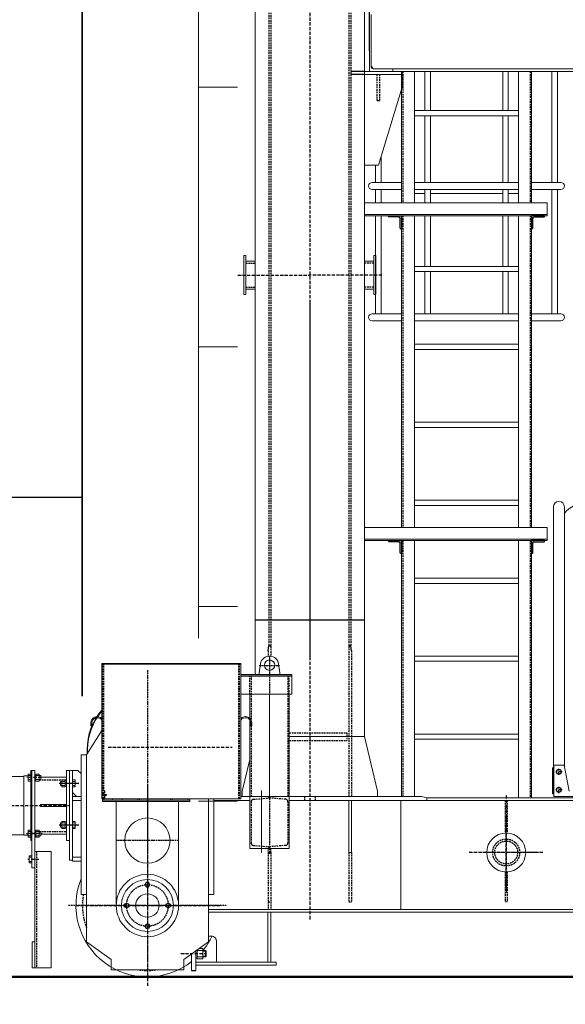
# Model space of a CAD drawing. Header units: millimetres. Extents: x 215401 to 282040, y -56103 to -5143.
# Tile 21 of 47: x 219145 to 221245, y -23642 to -19852. Entities that reach past the tile are written whole.
import ezdxf

# ---------------------------------------------------------------- set-up
doc = ezdxf.new("R2010")
doc.units = ezdxf.units.MM
doc.linetypes.add('ACAD_ISO10W100', pattern=[18, 12, -3, 0, -3])
doc.linetypes.add('HIDDEN', pattern=[9.525, 6.35, -3.175])
doc.layers.get('Defpoints').update_dxf_attribs({"color": 8})
for name, color, linetype, lineweight in [('1103.1.1-17-6-АР1_ФАСАДЫ$0$АСО Линия 0.2', 7, 'Continuous', 20), ('DIM', 7, 'Continuous', 25), ('АО_0.25', 7, 'Continuous', 25), ('ОЗиМ Металл', 1, 'Continuous', 50), ('ОЗиМ Металл тонкий', 221, 'Continuous', 15)]:
    doc.layers.add(name, color=color, linetype=linetype, lineweight=lineweight)
for name, color, linetype in [('Bord', 1, 'Continuous'), ('Cont', 6, 'Continuous'), ('Hatch', 2, 'Continuous'), ('Hide', 2, 'HIDDEN'), ('АО', 7, 'Continuous'), ('АСО Ось', 7, 'ACAD_ISO10W100')]:
    doc.layers.add(name, color=color, linetype=linetype)
doc.styles.add('RomanS', font='romans.shx', dxfattribs={"width": 0.7})
doc.dimstyles.new('MOSOBL 1-100 (мм)', dxfattribs={"dimscale": 100, "dimtxt": 3, "dimasz": 2, "dimexe": 1.25, "dimexo": 0.625, "dimtad": 1, "dimdec": 0, "dimzin": 9, "dimtxsty": 'RomanS', "dimblk": 'ARCHTICK', "dimcen": 2.5, "dimdle": 1.25, "dimclrd": 7, "dimclre": 7, "dimclrt": 2, "dimadec": 0, "dimazin": 0, "dimtfac": 1, "dimtdec": 0, "dimtmove": 1, "dimatfit": 3, "dimfxl": 1, "dimtfill": 1, "dimlwd": 25, "dimlwe": 25, "dimarcsym": 0})

# ---------------------------------------------------------------- blocks, each defined once
blk = doc.blocks.new('krepeg13')
at = {"layer": 'Cont'}
blk.add_lwpolyline([(-5.2, 9), (-10.4, 0), (-5.2, -9), (5.2, -9), (10.4, 0), (5.2, 9)], close=True, dxfattribs=at)
blk = doc.blocks.new('krepeg12')
at = {"layer": 'Cont'}
blk.add_lwpolyline([(-4.7, 8.1), (-9.3, 0), (-4.7, -8.1), (4.7, -8.1), (9.3, 0), (4.7, 8.1)], close=True, dxfattribs=at)
blk = doc.blocks.new('KREPEG01')
at = {"layer": 'Cont'}
for p, q in [((-1.8, 2), (1.8, 2)), ((0, 2), (0, -13)), ((-1.8, -7), (1.8, -7)), ((-1.1, -11.1), (1.1, -8.9)), ((1.1, -11.1), (-1.1, -8.9))]:
    blk.add_line(p, q, dxfattribs=at)
blk = doc.blocks.new('EF720500')
at = {"layer": 'Bord', "color": 2}
for p, q in [((3.2, 50), (0, 50)), ((0, 50), (0, 0)), ((5, 10.5), (5, 48.2)), ((0, 0), (50, 0)), ((48.2, 5), (10.5, 5)), ((50, 3.2), (50, 0))]:
    blk.add_line(p, q, dxfattribs=at)
for centre, radius, start, end in [((3.2, 48.2), 1.8, 0, 90), ((10.5, 10.5), 5.5, 180, 270), ((48.2, 3.2), 1.8, 0, 90)]:
    blk.add_arc(centre, radius, start, end, dxfattribs=at)
blk = doc.blocks.new('bl-kran')
blk.add_line((-2270, 3540), (-2270, 3700))
at = {"layer": 'Hatch'}
for p, q in [((-2290, 3460), (-2342, 3460)), ((-2290, 3448), (-2342, 3448)), ((-2710, 1350), (-2290, 1350)), ((-2660, 1230), (-2658, 1250)), ((-2658, 1250), (-2650, 1250)), ((-2342, 1250), (-2350, 1250)), ((-2350, 1250), (-2342, 1250)), ((-2340, 1230), (-2342, 1250)), ((-2766, 1134), (-2569, 1134)), ((-2955, 0), (-2939, 0))]:
    blk.add_line(p, q, dxfattribs=at)
at = {"layer": 'Hide'}
for p, q in [((-2658, 4039), (-2658, 1250)), ((-2650, 4039), (-2650, 1209.6)), ((-2350, 4039), (-2350, 670)), ((-2342, 4039), (-2342, 1250)), ((-2141.9, 3460), (-2141.9, 2955.2)), ((-1651.9, 3460), (-1651.9, 2955.2)), ((-2241, 3348), (-2241, 3448)), ((-2231, 3348), (-2231, 3448)), ((-2241, 3348), (-2231, 3348)), ((-2141.9, 2905.2), (-2141.9, 1705.2)), ((-1651.9, 2905.2), (-1651.9, 1705.2)), ((-2746, 2722.4), (-2710, 2722.4)), ((-2254, 2722.4), (-2290, 2722.4)), ((-2746, 2630.4), (-2710, 2630.4)), ((-2254, 2630.4), (-2290, 2630.4)), ((-2141.9, 1655.2), (-2141.9, 670)), ((-1651.9, 1655.2), (-1651.9, 663.9)), ((-2660, 1230), (-2660, 1209.6)), ((-2340, 1230), (-2340, 670)), ((-3295, 661), (-3295, 1179)), ((-3293, 661), (-3293, 1179)), ((-2773, 661), (-2773, 1179)), ((-2771, 661), (-2771, 1179)), ((-2731, 1063), (-2731, 1134)), ((-2725.8, 1134), (-2725.8, 963.5)), ((-2584.2, 1134), (-2584.2, 670)), ((-2579, 1063), (-2579, 1134)), ((-2725.8, 941.9), (-2725.8, 670)), ((-2579, 915), (-2357, 915)), ((-2357, 915), (-2357, 885)), ((-2579, 885), (-2357, 885)), ((-3541, 734.1), (-3437, 734.1)), ((-3292, 691), (-3293, 691)), ((-3289, 664.5), (-3289, 688)), ((-2725.8, 649.2), (-2725.8, 490.8)), ((-2717.1, 658.7), (-2658.7, 663.8)), ((-2655, 670), (-2655, 667.8)), ((-2655, 670), (-2655, 667.8)), ((-2592.9, 658.7), (-2651.3, 663.8)), ((-2584.2, 649.2), (-2584.2, 490.8)), ((-2520, 670), (-2520, 654)), ((-2480, 670), (-2480, 654)), ((-1748, 654), (-1748, 528.9)), ((-1740, 654), (-1740, 528.9)), ((-3541, 535.1), (-3437, 535.1)), ((-3552, 457.9), (-3552, 9.8)), ((-2717.1, 481.3), (-2658.7, 476.2)), ((-2655, 470), (-2655, 472.2)), ((-2655, 470), (-2655, 472.2)), ((-2592.9, 481.3), (-2651.3, 476.2)), ((-2660, 454), (-2660, 234)), ((-2650, 454), (-2650, 234)), ((-2350, 454), (-2350, 264)), ((-2340, 454), (-2340, 264)), ((-1748, 379.1), (-1748, 264)), ((-1740, 379.1), (-1740, 264)), ((-2660, 264), (-2650, 264)), ((-2350, 264), (-2340, 264))]:
    blk.add_line(p, q, dxfattribs=at)
for radius in [52, 44]:
    blk.add_circle((-1744.3, 454), radius, dxfattribs=at)
for centre, radius, start, end in [((-3292, 688), 3, 0, 90), ((-2716.3, 649.2), 9.5, 95, 180), ((-2659, 667.8), 4, 275, 0), ((-2651, 667.8), 4, 180, 265), ((-2593.7, 649.2), 9.5, 0, 85), ((-2716.3, 490.8), 9.5, 180, 265), ((-2659, 472.2), 4, 0, 85), ((-2651, 472.2), 4, 95, 180), ((-2593.7, 490.8), 9.5, 275, 0), ((-3125, 250), 250, 170.36, 199.9484), ((-3125, 250), 250, 262.7478, 277.2522)]:
    blk.add_arc(centre, radius, start, end, dxfattribs=at)
at = {"layer": 'АСО Ось'}
for p, q in [((-2500, 8808), (-2500, 194.5)), ((-2777.3, 2676), (-2500, 2676)), ((-2222.7, 2676), (-2500, 2676)), ((-2500, 2574.6), (-2500, 1201.4)), ((-3275.8, 860), (-2798.6, 860)), ((-1529.5, 764.6), (-1553.5, 764.6)), ((-1541.5, 752.6), (-1541.5, 776.6)), ((-3532.9, 742.6), (-3589.3, 742.6)), ((-3398.7, 719.6), (-3466.2, 719.6)), ((-3389.5, 719.6), (-3457.1, 719.6)), ((-3125, 713), (-3125, -59.5)), ((-1529.5, 694.6), (-1553.5, 694.6)), ((-1541.5, 682.6), (-1541.5, 706.6)), ((-1744.3, 673.4), (-1744.3, 299.1)), ((-3795, 634.6), (-3425, 634.6)), ((-1744.3, 312.4), (-1744.3, 588.9)), ((-3398.7, 559.6), (-3466.2, 559.6)), ((-3389.5, 559.6), (-3457.1, 559.6)), ((-3538.7, 526.6), (-3589.3, 526.6)), ((-3542.8, 426.6), (-3585.2, 426.6)), ((-1603, 454), (-1887, 454)), ((-1625.3, 454), (-1834.6, 454)), ((-3401.2, 250), (-2845.5, 250)), ((-2996.7, 65), (-2899.8, 65)), ((-2996.7, 65), (-2899.8, 65))]:
    blk.add_line(p, q, dxfattribs=at)
at = {"layer": 'АСО Ось', "ltscale": 0.5}
for p, q in [((-2655, 1211.2), (-2655, 1063)), ((-3125, 1155.3), (-3125, -33.1)), ((-2695, 1174), (-2615, 1174)), ((-2655, 670), (-2655, 449)), ((-3590.3, 526.6), (-3528.2, 526.6)), ((-3005, 500), (-3245, 500)), ((-2821.5, 250), (-3428.5, 250))]:
    blk.add_line(p, q, dxfattribs=at)
blk.add_circle((-3125, 250), 80, dxfattribs=at)
at = {"layer": 'ОЗиМ Металл тонкий'}
for p, q in [((-2710, 4039), (-2710, 1139)), ((-2290, 4039), (-2290, 900)), ((-2270, 3700), (-2270, 3460)), ((-2264.4, 3679.6), (-2264.4, 3480.4)), ((-2290, 3101.1), (-2290, 3460)), ((-2290, 3460), (-2145, 3460)), ((-2264.4, 3480.4), (-2255, 3470)), ((-2255, 3470), (-2180, 3470)), ((-2180, 3460), (-2180, 3470)), ((-2180, 3460), (-2180, 3470)), ((-2146.9, 3460), (-2146.9, 2955.2)), ((-2145, 3400), (-2145, 3460)), ((-2096.9, 2955.2), (-2096.9, 3460)), ((-2057.5, 3310), (-2057.5, 3460)), ((-2036.2, 3310), (-2036.2, 3460)), ((-1757.5, 3310), (-1757.5, 3460)), ((-1736.2, 3310), (-1736.2, 3460)), ((-1696.9, 2955.2), (-1696.9, 3460)), ((-1646.9, 3460), (-1646.9, 2955.2)), ((-1568.2, 3033.1), (-1568.2, 3460)), ((-1546.9, 3033.1), (-1546.9, 3460)), ((-2290, 3448), (-2145, 3448)), ((-2145, 3400), (-2236, 3100)), ((-1696.9, 3310), (-2096.9, 3310)), ((-1696.9, 3290), (-2096.9, 3290)), ((-2057.5, 3033.1), (-2057.5, 3290)), ((-2036.2, 3033.1), (-2036.2, 3290)), ((-1757.5, 3033.1), (-1757.5, 3290)), ((-1736.2, 3033.1), (-1736.2, 3290)), ((-2225.5, 3033.1), (-2225.5, 3133.3)), ((-2290, 3100), (-2236, 3100)), ((-2246.8, 3033.1), (-2246.8, 3100)), ((-2146.9, 3033.1, -2055.3), (-2260.3, 3033.1, -2055.3)), ((-2057.5, 3033.1, -2055.3), (-2096.9, 3033.1, -2055.3)), ((-1757.5, 3033.1, -2055.3), (-2057.5, 3033.1, -2055.3)), ((-1696.9, 3033.1, -2055.3), (-1757.5, 3033.1, -2055.3)), ((-1533.5, 3033.1, -2055.3), (-1646.9, 3033.1, -2055.3)), ((-2146.9, 3006.3, -2055.3), (-2260.3, 3006.3, -2055.3)), ((-2246.8, 2955.2), (-2246.8, 3006.3)), ((-2225.5, 2955.2), (-2225.5, 3006.3)), ((-2057.5, 3006.3, -2055.3), (-2096.9, 3006.3, -2055.3)), ((-1757.5, 3006.3, -2055.3), (-2057.5, 3006.3, -2055.3)), ((-2057.5, 2955.2), (-2057.5, 3006.3)), ((-2036.2, 2955.2), (-2036.2, 3006.3)), ((-1696.9, 3006.3, -2055.3), (-1757.5, 3006.3, -2055.3)), ((-1757.5, 2955.2), (-1757.5, 3006.3)), ((-1736.2, 2955.2), (-1736.2, 3006.3)), ((-1533.5, 3006.3, -2055.3), (-1646.9, 3006.3, -2055.3)), ((-1568.2, 2527.6), (-1568.2, 3006.3)), ((-1546.9, 2527.6), (-1546.9, 3006.3)), ((-2057.5, 2990), (-2096.9, 2990)), ((-1757.5, 2990), (-2036.2, 2990)), ((-1696.9, 2990), (-1736.2, 2990)), ((-1586.9, 2955.2), (-2290, 2955.2)), ((-1586.9, 2905.2), (-1586.9, 2955.2)), ((-1586.9, 2910.2), (-2290, 2910.2)), ((-2290, 2905.2), (-1586.9, 2905.2)), ((-2246.8, 2527.6), (-2246.8, 2905.2)), ((-2225.5, 2527.6), (-2225.5, 2905.2)), ((-2146.9, 2905.2), (-2146.9, 1705.2)), ((-2096.9, 1705.2), (-2096.9, 2905.2)), ((-2057.5, 2710), (-2057.5, 2905.2)), ((-2036.2, 2710), (-2036.2, 2905.2)), ((-1757.5, 2710), (-1757.5, 2905.2)), ((-1736.2, 2710), (-1736.2, 2905.2)), ((-1696.9, 1705.2), (-1696.9, 2905.2)), ((-1646.9, 2905.2), (-1646.9, 1705.2)), ((-2754, 2751.4), (-2754, 2601.4)), ((-2754, 2751.4), (-2746, 2751.4)), ((-2746, 2751.4), (-2746, 2601.4)), ((-2746, 2730.4), (-2710, 2730.4)), ((-2254, 2730.4), (-2290, 2730.4)), ((-2254, 2751.4), (-2254, 2601.4)), ((-2246, 2751.4), (-2254, 2751.4)), ((-2246, 2751.4), (-2246, 2601.4)), ((-1696.9, 2710), (-2096.9, 2710)), ((-1696.9, 2690), (-2096.9, 2690)), ((-2057.5, 2527.6), (-2057.5, 2690)), ((-2036.2, 2527.6), (-2036.2, 2690)), ((-1757.5, 2527.6), (-1757.5, 2690)), ((-1736.2, 2527.6), (-1736.2, 2690)), ((-2746, 2622.4), (-2710, 2622.4)), ((-2254, 2622.4), (-2290, 2622.4)), ((-2754, 2601.4), (-2746, 2601.4)), ((-2246, 2601.4), (-2254, 2601.4)), ((-2146.9, 2527.6, -2055.3), (-2260.3, 2527.6, -2055.3)), ((-1696.9, 2527.6, -2055.3), (-2096.9, 2527.6, -2055.3)), ((-1533.5, 2527.6, -2055.3), (-1646.9, 2527.6, -2055.3)), ((-2146.9, 2500.8, -2055.3), (-2260.3, 2500.8, -2055.3)), ((-1696.9, 2500.8, -2055.3), (-2096.9, 2500.8, -2055.3)), ((-1533.5, 2500.8, -2055.3), (-1646.9, 2500.8, -2055.3)), ((-1696.9, 2410), (-2096.9, 2410)), ((-1696.9, 2390), (-2096.9, 2390)), ((-1696.9, 2110), (-2096.9, 2110)), ((-1696.9, 2090), (-2096.9, 2090)), ((-1696.9, 1810), (-2096.9, 1810)), ((-1696.9, 1790), (-2096.9, 1790)), ((-1562.5, 1784.6), (-1562.5, 679.6)), ((-1520.5, 1784.6), (-1520.5, 784.6)), ((-1586.9, 1705.2), (-2290, 1705.2)), ((-1586.9, 1655.2), (-1586.9, 1705.2)), ((-2290, 1660.2), (-1586.9, 1660.2)), ((-1586.9, 1655.2), (-2290, 1655.2)), ((-2146.9, 1655.2), (-2146.9, 670)), ((-2096.9, 1655.2), (-2096.9, 670)), ((-1696.9, 1655.2), (-1696.9, 663.9)), ((-1646.9, 1655.2), (-1646.9, 663.9)), ((-1696.9, 1510), (-2096.9, 1510)), ((-1696.9, 1490), (-2096.9, 1490)), ((-3300, 661), (-3300, 1181)), ((-3300, 1181), (-2766, 1181)), ((-2766, 1179), (-3300, 1179)), ((-2766, 661), (-2766, 1181)), ((-2766, 1179), (-2766, 1181)), ((-2695, 1145), (-2689.6, 1180.3)), ((-2620.4, 1180.3), (-2615, 1145)), ((-1696.9, 1210), (-2096.9, 1210)), ((-1696.9, 1190), (-2096.9, 1190)), ((-2766, 1139), (-2678, 1139)), ((-2695, 1145), (-2695, 1139)), ((-2695, 1139), (-2569, 1139)), ((-2615, 1145), (-2615, 1139)), ((-2569, 1139), (-2569, 1063)), ((-2569, 1063), (-2766, 1063)), ((-2731, 1063), (-2731, 970.4)), ((-2655, 1063), (-2655, 670)), ((-2579, 1063), (-2579, 470)), ((-3343, 952), (-3343, 941.9)), ((-3339, 952), (-3339, 941.9)), ((-2731, 964.4), (-2731, 470)), ((-2727, 952), (-2727, 941.9)), ((-2723, 952), (-2723, 941.9)), ((-3360, 829.8), (-3300, 923.5)), ((-3339, 941.9), (-3343, 941.9)), ((-2727, 941.9), (-2723, 941.9)), ((-1696.9, 910), (-2096.9, 910)), ((-2579, 900), (-2290, 900)), ((-2290, 900), (-2240, 690)), ((-1696.9, 890), (-2096.9, 890)), ((-3357, 834.5), (-3357, 850)), ((-3355, 837.6), (-3355, 850)), ((-3380, 829.8), (-3380, 291.9)), ((-3360, 829.8), (-3380, 829.8)), ((-3360, 829.8), (-3360, 109.9)), ((-2731, 811.8), (-2760, 690)), ((-3574, 769.6), (-3574, 499.6)), ((-3574, 769.6), (-3574, 499.6)), ((-3574, 769.6), (-3558, 769.6)), ((-3570, 769.6), (-3570, 394.6)), ((-3558, 769.6), (-3558, 394.6)), ((-3437, 769.6), (-3437, 499.6)), ((-3425, 769.6), (-3437, 769.6)), ((-3425, 499.6), (-3425, 769.6)), ((-3425, 769.6), (-3425, 425)), ((-3393, 769.6), (-3425, 769.6)), ((-3413, 769.6), (-3413, 420)), ((-3380, 758.1), (-3393, 769.6)), ((-1566.6, 779.6), (-1562.6, 779.6)), ((-1566.6, 679.6), (-1566.6, 779.6)), ((-1561.5, 789.6), (-1521.5, 789.6)), ((-1561.5, 669.6), (-1561.5, 789.6)), ((-1501.5, 689.6), (-1521.5, 789.6)), ((-3600, 747.1), (-3760.4, 747.1)), ((-3600, 748.6), (-3600, 520.6)), ((-3584, 748.6), (-3600, 748.6)), ((-3584, 756.1), (-3584, 729.1)), ((-3574, 756.1), (-3584, 756.1)), ((-3574, 750.6), (-3584, 750.6)), ((-3574, 734.6), (-3584, 734.6)), ((-3574, 729.1), (-3584, 729.1)), ((-3554, 753.7), (-3558, 753.7)), ((-3554, 740.4), (-3558, 744.8)), ((-3554, 731.5), (-3558, 731.5)), ((-3541, 756.1), (-3554, 756.1)), ((-3554, 756.1), (-3554, 729.1)), ((-3535, 750.6), (-3554, 750.6)), ((-3535, 734.6), (-3554, 734.6)), ((-3541, 729.1), (-3554, 729.1)), ((-3541, 756.1), (-3541, 729.1)), ((-3535, 750.6), (-3535, 734.6)), ((-3535, 744.1), (-3437, 744.1)), ((-3460, 727.6), (-3441, 727.6)), ((-3460, 727.6), (-3460, 711.6)), ((-3454, 733.1), (-3441, 733.1)), ((-3454, 733.1), (-3454, 706.1)), ((-3441, 733.1), (-3441, 706.1)), ((-3441, 730.7), (-3437, 730.7)), ((-3437, 717.4), (-3441, 721.8)), ((-3413, 733.1), (-3413, 706.1)), ((-3413, 733.1), (-3403, 733.1)), ((-3413, 727.6), (-3405.2, 727.6)), ((-3413, 727.6), (-3403, 727.6)), ((-3403, 733.1), (-3403, 706.1)), ((-3460, 711.6), (-3441, 711.6)), ((-3454, 706.1), (-3441, 706.1)), ((-3441, 708.5), (-3437, 708.5)), ((-3413, 711.6), (-3405.2, 711.6)), ((-3413, 711.6), (-3403, 711.6)), ((-3413, 706.1), (-3403, 706.1)), ((-3413, 685), (-3398, 670)), ((-2760, 690), (-2760, 670)), ((-2240, 690), (-2240, 670)), ((-3413, 670), (-3380, 670)), ((-3413, 654), (-3380, 654)), ((-2766, 661), (-3300, 661)), ((-3298, 650), (-3298, 661)), ((-2962, 656), (-3298, 656)), ((-2962, 650), (-3298, 650)), ((-3293, 656), (-3293, 661)), ((-3258, 656), (-3293, 656)), ((-3261, 660), (-3284.5, 660)), ((-3258, 656), (-3258, 657)), ((-3245, 250), (-3245, 650)), ((-3222, 661), (-3222, 656)), ((-3222, 661), (-3222, 656)), ((-3222, 656), (-3156, 656)), ((-3162, 661), (-3162, 656)), ((-3156, 661), (-3156, 656)), ((-3036, 661), (-3036, 656)), ((-2970, 656), (-3036, 656)), ((-3030, 661), (-3030, 656)), ((-3005, 250), (-3005, 650)), ((-2970, 661), (-2970, 656)), ((-2970, 661), (-2970, 656)), ((-2962, 661), (-2962, 656)), ((-2962, 656), (-2962, 650)), ((-2890, 661), (-2890, 109.9)), ((-2870, 661), (-2870, 291.9)), ((-2870, 654), (-2731, 654)), ((-2766, 670), (-2070.3, 670)), ((-2731, 670), (-2579, 670)), ((-2579, 654), (-1939.5, 654)), ((-2350, 654), (-2350, 454)), ((-2340, 654), (-2340, 454)), ((-2150, 654), (-2150, 234)), ((-2050, 664), (-2070.3, 670)), ((-2050, 664), (-2050, 654)), ((-2050, 664), (-1939.5, 664)), ((-1939.5, 664), (1050, 664)), ((2409, 654), (-1939.5, 654)), ((-1561.5, 679.6), (-1566.6, 679.6)), ((-1562.5, 669.6), (-1520.5, 669.6)), ((-1561.5, 669.6), (-1501.5, 669.6)), ((-1549.2, 669.6), (-965.5, 669.6)), ((-3537, 638.6), (-3437, 638.6)), ((-3537, 638.6), (-3537, 630.6)), ((-3537, 630.6), (-3437, 630.6)), ((-3457, 638.6), (-3457, 630.6)), ((-3454, 573.1), (-3454, 546.1)), ((-3454, 573.1), (-3441, 573.1)), ((-3441, 573.1), (-3441, 546.1)), ((-3441, 570.7), (-3437, 570.7)), ((-3413, 573.1), (-3403, 573.1)), ((-3413, 573.1), (-3413, 546.1)), ((-3403, 573.1), (-3403, 546.1)), ((-3584, 540.1), (-3584, 513.1)), ((-3574, 540.1), (-3584, 540.1)), ((-3574, 534.6), (-3584, 534.6)), ((-3554, 537.7), (-3558, 537.7)), ((-3554, 540.1), (-3554, 513.1)), ((-3541, 540.1), (-3554, 540.1)), ((-3535, 534.6), (-3554, 534.6)), ((-3541, 540.1), (-3541, 513.1)), ((-3535, 534.6), (-3535, 518.6)), ((-3460, 567.6), (-3460, 551.6)), ((-3460, 567.6), (-3441, 567.6)), ((-3460, 551.6), (-3441, 551.6)), ((-3454, 546.1), (-3441, 546.1)), ((-3437, 557.4), (-3441, 561.8)), ((-3441, 548.5), (-3437, 548.5)), ((-3413, 567.6), (-3405.2, 567.6)), ((-3413, 567.6), (-3403, 567.6)), ((-3413, 551.6), (-3403, 551.6)), ((-3413, 546.1), (-3403, 546.1)), ((-3411, 551.6), (-3403.2, 551.6)), ((-3600, 522.1), (-3760.4, 522.1)), ((-3584, 520.6), (-3600, 520.6)), ((-3574, 518.6), (-3584, 518.6)), ((-3574, 513.1), (-3584, 513.1)), ((-3570, 499.6), (-3574, 499.6)), ((-3554, 524.4), (-3558, 528.8)), ((-3554, 515.5), (-3558, 515.5)), ((-3535, 518.6), (-3554, 518.6)), ((-3541, 513.1), (-3554, 513.1)), ((-3535, 525.1), (-3437, 525.1)), ((-3437, 499.6), (-3425, 499.6)), ((-3558, 457.9), (-3558, 9.8)), ((-3495, 457.9), (-3558, 457.9)), ((-3495, 457.9), (-3495, 9.8)), ((-2731, 470), (-2655, 470)), ((-2660, 470), (-2660, 454)), ((-2579, 470), (-2655, 470)), ((-2650, 470), (-2650, 454)), ((-3570, 441.4), (-3580, 441.4)), ((-3580, 441.4), (-3580, 414.4)), ((-3570, 435.9), (-3580, 435.9)), ((-3570, 419.9), (-3580, 419.9)), ((-3425, 425), (-3415, 425)), ((-3413, 436), (-3380, 436)), ((-3413, 420), (-3380, 420)), ((-2660, 454), (-2650, 454)), ((-2660, 454), (-2650, 454)), ((-2350, 454), (-2340, 454)), ((-2350, 454), (-2340, 454)), ((-3570, 414.4), (-3580, 414.4)), ((-3558, 394.6), (-3570, 394.6)), ((-3360, 291.9), (-3380, 291.9)), ((-2870, 291.9), (-2890, 291.9)), ((-2890, 234), (-1939.5, 234)), ((-1939.5, 234), (-700, 234)), ((-1748, 264), (-1740, 264)), ((-1748, 264), (-1740, 264)), ((-2890, 224), (-1939.5, 224)), ((-2662, 224), (-2662, 32)), ((-2650, 224), (-2650, 32)), ((-1939.5, 224), (-700, 224)), ((-2890, 132), (-2879, 132)), ((-3568, 109.8), (-3568, 9.8)), ((-3568, 109.8), (-3558, 109.8)), ((-3265, 42), (-3360, 109.9)), ((-2890, 109.9), (-2985, 42)), ((-2933.5, 78.8), (-2933.5, 53)), ((-2933.5, 77), (-2901.5, 77)), ((-2924.8, 85), (-2912, 85)), ((-2912, 85), (-2912, 45)), ((-2901.5, 77), (-2901.5, 53)), ((-2901.5, 77), (-2899, 74.5)), ((-2859, 112), (-2859, 32)), ((-3265, 42), (-3265, 2)), ((-2985, 42), (-2985, 2)), ((-2955, 63.4), (-2955, 0)), ((-2939, 74.9), (-2939, 0)), ((-2939, 74.9), (-2939, 47.5)), ((-2939, 65), (-2933.5, 67.8)), ((-2939, 62.2), (-2933.5, 65)), ((-2939, 47.5), (-2933.5, 47.5)), ((-2933.5, 53), (-2933.5, 45)), ((-2933.5, 53), (-2901.5, 53)), ((-2933.5, 45), (-2912, 45)), ((-2912, 74.5), (-2899, 74.5)), ((-2912, 55.5), (-2899, 55.5)), ((-2901.5, 53), (-2899, 55.5)), ((-2899, 55.5), (-2899, 74.5)), ((-3568, 9.8), (-3495, 9.8)), ((-2985, 2), (-3265, 2)), ((-2939, 32), (-2630, 32)), ((-2939, 20), (-2630, 20)), ((-2630, 32), (-2630, 20))]:
    blk.add_line(p, q, dxfattribs=at)
at = {"layer": 'ОЗиМ Металл тонкий', "lineweight": 15}
for p, q in [((-2270, 3460), (-2146.9, 3460)), ((-2180, 3470), (1180, 3470)), ((-2145, 3460), (1270, 3460))]:
    blk.add_line(p, q, dxfattribs=at)
at = {"layer": 'ОЗиМ Металл тонкий'}
for centre, radius in [((-2655, 1175), 20), ((-3125, 500), 87), ((-1744.3, 454), 75), ((-3125, 250), 120), ((-3125, 250), 120), ((-3125, 250), 100), ((-3125, 250), 45)]:
    blk.add_circle(centre, radius, dxfattribs=at)
for centre, radius, start, end in [((-2253.9, 3480.4), 10.5, 180, 264), ((-2184, 3466), 4, 0, 84), ((-2184, 3466), 4, 0, 84), ((-1541.5, 1784.6, -53.3), 21, 0, 180), ((-1418.5, 1668.6, -53.3), 137, 90, 138.1255), ((-2655, 1175), 35, 5.4267, 171.2969), ((-3318, 952), 25, 43.9455, 180), ((-3318, 952), 21, 31.0027, 180), ((-2748, 952), 25, 0, 136.0545), ((-2748, 952), 21, 0, 148.9973), ((-3284.5, 664.5), 4.5, 180, 270), ((-3261, 657), 3, 0, 90), ((-3125, 250), 275, 158.0136, 308.1835), ((-3125, 250), 275, 320.7638, 334.77), ((-2879, 112), 20, 0, 90)]:
    blk.add_arc(centre, radius, start, end, dxfattribs=at)
at = {"layer": 'ОЗиМ Металл тонкий', "lineweight": 15}
for centre, start, end in [((-2260.3, 3019.7, -2055.3), 90, 270), ((-1533.5, 3019.7, -2055.3), 270, 90), ((-2260.3, 2514.2, -2055.3), 90, 270), ((-1533.5, 2514.2, -2055.3), 270, 90)]:
    blk.add_arc(centre, 13.4, start, end, dxfattribs=at)
at = {"layer": 'ОЗиМ Металл тонкий', "ltscale": 0.48}
for radius, start in [(232, 138.9662), (230, 139.542)]:
    blk.add_arc((-3125, 850), radius, start, 180, dxfattribs=at)
at = {"layer": 'Hide', "xscale": -1.888233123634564, "yscale": 1.081433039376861, "zscale": 1.888233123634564, "rotation": 90}
blk.add_blockref('KREPEG01', (-3294.8, 675.7), dxfattribs=at)
at = {"layer": 'ОЗиМ Металл тонкий', "xscale": -1, "rotation": 90}
for name, p in [('EF720500', (-2146.9, 2905.2)), ('EF720500', (-2146.9, 1655.2)), ('krepeg12', (-3205, 250)), ('krepeg12', (-3045, 250))]:
    blk.add_blockref(name, p, dxfattribs=at)
at = {"layer": 'ОЗиМ Металл тонкий'}
for name, p, rotation in [('EF720500', (-1646.9, 2905.2), 270), ('EF720500', (-1646.9, 1655.2), 270), ('krepeg12', (-3125, 330), 180)]:
    blk.add_blockref(name, p, dxfattribs=dict(at, rotation=rotation))
at = {"layer": 'ОЗиМ Металл тонкий', "extrusion": (0, 0, -1), "zscale": -1}
for p in [(1541.5, 764.6), (1541.5, 694.6)]:
    blk.add_blockref('krepeg13', p, dxfattribs=at)
at = {"layer": 'ОЗиМ Металл тонкий', "xscale": -1}
blk.add_blockref('krepeg12', (-3125, 170), dxfattribs=at)
blk = doc.blocks.new('_ArchTick')
at = {"color": 0, "linetype": 'ByBlock', "const_width": 0.15}
blk.add_lwpolyline([(-0.5, -0.5), (0.5, 0.5)], dxfattribs=at)
blk = doc.blocks.new('*D847')
at = {"color": 7, "lineweight": 25, "transparency": 16777216}
for p, q in [((217836.4, -12685.9), (217836.4, -12435.9)), ((227586.2, -12685.9), (227586.2, -12435.9)), ((227711.2, -12560.9), (217711.4, -12560.9))]:
    blk.add_line(p, q, dxfattribs=at)
at = {"layer": 'Defpoints', "color": 0, "transparency": 16777216}
for p in [(217836.4, -12560.9), (217836.4, -14986.1), (227586.2, -25634.3)]:
    blk.add_point(p, dxfattribs=at)
at = {"color": 7, "lineweight": 25, "transparency": 16777216, "xscale": 200, "yscale": 200, "zscale": 200, "rotation": 180}
blk.add_blockref('_ArchTick', (217836.4, -12560.9), dxfattribs=at)
at = {"color": 7, "lineweight": 25, "transparency": 16777216, "xscale": 200, "yscale": 200, "zscale": 200}
blk.add_blockref('_ArchTick', (227586.2, -12560.9), dxfattribs=at)
at = {"color": 2, "transparency": 16777216, "insert": (222711.3, -12348.4), "char_height": 300, "attachment_point": 5, "style": 'RomanS', "bg_fill": 3, "box_fill_scale": 1.1, "bg_fill_color": 256, "bg_fill_true_color": 13158600, "bg_fill_transparency": 0}
blk.add_mtext('9750', dxfattribs=at)

msp = doc.modelspace()

# ---------------------------------------------------------------- linework, layer by layer
at = {"layer": '1103.1.1-17-6-АР1_ФАСАДЫ$0$АСО Линия 0.2'}
for p, q in [((219833.3, -11714.9, 0), (219833.3, -22232.3, 0)), ((219983.3, -20112.1, 0), (219833.3, -20112.1, 0)), ((219983.7, -21111.2, 0), (219833.3, -21111.2, 0)), ((219983.7, -22110.3, 0), (219833.3, -22110.3, 0)), ((219983.7, -22859.4, 0), (219833.3, -22859.4, 0))]:
    msp.add_line(p, q, dxfattribs=at)
at = {"layer": 'АО', "elevation": 0}
msp.add_lwpolyline([(219386.4, -11435.2), (219386.4, -22456.5), (219386.4, -22456.5)], close=True, dxfattribs=at)
at = {"layer": 'АО_0.25'}
msp.add_line((219386.4, -21691.8, 0), (218914.3, -21691.8, 0), dxfattribs=at)
at = {"layer": 'АО_0.25', "lineweight": 9}
msp.add_line((220075.5, -23057.4, 0), (220075.5, -22819.5, 0), dxfattribs=at)
at = {"layer": 'ОЗиМ Металл'}
msp.add_line((230030.2, -23536.6, 0), (216934.4, -23536.6, 0), dxfattribs=at)

# ---------------------------------------------------------------- block references
at = {"layer": 'DIM'}
msp.add_blockref('bl-kran', (222761.9, -23511.6, 0), dxfattribs=at)

# ---------------------------------------------------------------- next in the draw order: dimensions: what is measured, and where the dimension line sits
at = {"color": 5}
dim = msp.add_linear_dim(base=(217836.4, -12560.9), p1=(227586.2, -25634.3), p2=(217836.4, -14986.1), dimstyle='MOSOBL 1-100 (мм)', override={"dimfxl": 1.25, "dimfxlon": 1, "dimarcsym": 1}, dxfattribs=at)
dim.commit()
dim.dimension.update_dxf_attribs({"geometry": '*D847', "text_midpoint": (222711.3, -12348.4)})

doc.saveas('drawing.dxf')
